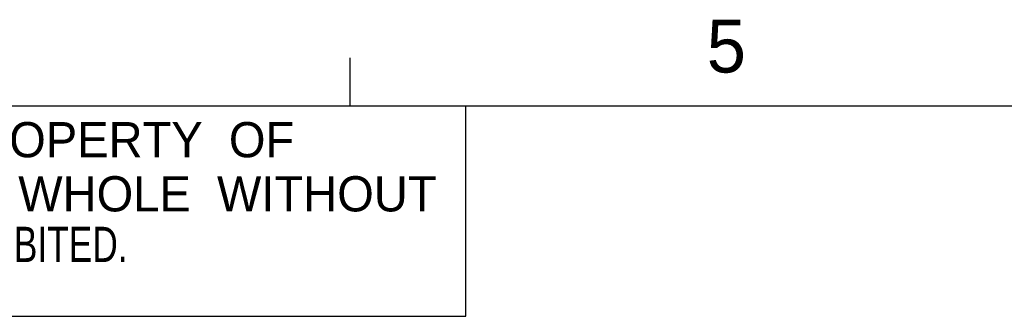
# Model space of a CAD drawing. Extents: x 5 to 273, y 8 to 212.
# Tile 14 of 19: x 92 to 136, y 199 to 212. Entities that reach past the tile are written whole.
import ezdxf

# ---------------------------------------------------------------- set-up
doc = ezdxf.new("R2010")
doc.units = 0
doc.layers.get('0').update_dxf_attribs({"linetype": 'CONTINUOUS'})

# ---------------------------------------------------------------- blocks, each defined once
blk = doc.blocks.new('NOTE8')
at = {"color": 7, "width": 0.75}
for s, p in [('THE  WRITTEN  PERMISSION  OF  ', (0, -1.5875)), ('<INSERT YOUR COMPANY NAME>  IS  PROHIBITED.', (40.005, -1.5875))]:
    blk.add_text(s, height=1.5875, dxfattribs=at).set_placement(p)

msp = doc.modelspace()

# ---------------------------------------------------------------- linework, layer by layer
at = {"color": 255, "linetype": 'CONTINUOUS'}
for p, q in [((106.488, 208.079), (106.488, 210.233)), ((106.488, 208.079), (106.488, 210.233)), ((8.38, 208.079), (270, 208.079)), ((111.69, 198.59), (111.69, 208.079)), ((8.38, 198.59), (111.69, 198.59))]:
    msp.add_line(p, q, dxfattribs=at)

# ---------------------------------------------------------------- block references
msp.add_blockref('NOTE8', (16.718, 202.625))

# ---------------------------------------------------------------- texts
at = {"color": 7, "attachment_point": 1}
for s, insert, char_height in [('5', (122.561, 211.959), 2.381), ('THE  INFORMATION  CONTAINED  IN  THIS  DRAWING  IS  THE  SOLE  PROPERTY  OF', (16.798, 207.345), 1.5875), ('<INSERT YOUR COMPANY NAME>  ANY  REPRODUCTION  IN  PART  OR  WHOLE  WITHOUT', (16.846, 204.905), 1.5875)]:
    msp.add_mtext(s, dxfattribs=dict(at, insert=insert, char_height=char_height))

doc.saveas('drawing.dxf')
